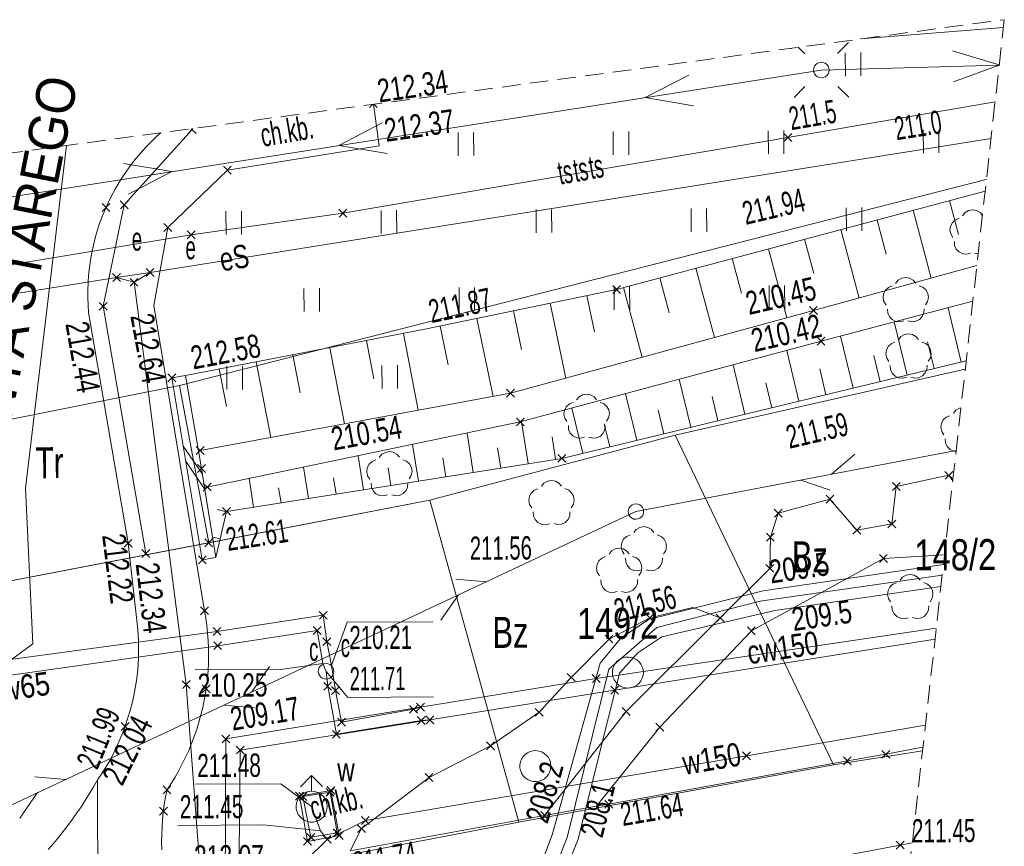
# Model space of a CAD drawing. Header units: millimetres. Extents: x 1477672 to 1731286, y -587673 to -401480.
# Tile 32 of 33: x 1648479 to 1680226, y -428150 to -401480. Entities that reach past the tile are written whole.
import ezdxf
from ezdxf.xclip import XClip

# ---------------------------------------------------------------- set-up
doc = ezdxf.new("R2010")
doc.units = ezdxf.units.MM
doc.header["$MEASUREMENT"] = 0
doc.header["$XCLIPFRAME"] = 0
doc.linetypes.add('2', pattern=[900, 600, -300])
doc.layers.add('820-G Rysunki Obrazki', color=7, linetype='Continuous')
for name, color, linetype, lineweight in [('mapa_robocza (1)_31_000 Inne (niezydentyfikowane)_Nr_pióra__1', 1, 'Continuous', 18), ('mapa_robocza (1)_31_000 Inne (niezydentyfikowane)_Nr_pióra__141', 141, 'Continuous', 18), ('mapa_robocza (1)_31_000 Inne (niezydentyfikowane)_Nr_pióra__212', 212, 'Continuous', 18), ('mapa_robocza (1)_31_000 Inne (niezydentyfikowane)_Nr_pióra__30', 30, 'Continuous', 18), ('mapa_robocza (1)_31_000 Inne (niezydentyfikowane)_Nr_pióra__5', 5, 'Continuous', 18), ('mapa_robocza (1)_31_000 Inne (niezydentyfikowane)_Nr_pióra__7', 7, 'Continuous', 18), ('mapa_robocza (1)_31_000 Inne (niezydentyfikowane)_Nr_pióra__92', 92, 'Continuous', 18), ('mapa_robocza (1)_31_000 Inne (niezydentyfikowane)_Nr_pióra__96', 96, 'Continuous', 18), ('mapa_robocza (1)_31_Zakres_Nr_pióra__5', 5, 'Continuous', 18)]:
    doc.layers.add(name, color=color, linetype=linetype, lineweight=lineweight)
doc.styles.add('GENERATED_STYLE_3', font='arial.ttf')

# ---------------------------------------------------------------- blocks, each defined once
blk = doc.blocks.new('Rysunek_1_31', base_point=(1578976, -495102))
at = {"layer": 'mapa_robocza (1)_31_000 Inne (niezydentyfikowane)_Nr_pióra__1', "linetype": 'Continuous', "lineweight": 18, "flags": 128}
for points in [[(1680063, -402941), (1678560, -402486)], [(1680063, -402944), (1674326, -403104), (1637828, -408815), (1610003, -413266), (1576062, -420093), (1541092, -426995), (1510945, -432940)], [(1678588, -403485), (1680062, -402948)], [(1670049, -403267), (1668645, -403993), (1670204, -404255)], [(1660169, -404813), (1658765, -405539), (1660324, -405801)], [(1652683, -409639), (1679798, -405310)], [(1651984, -407106), (1653388, -406380), (1651830, -406118)], [(1560548, -424513), (1576531, -421690), (1619751, -414620), (1640094, -411632), (1651604, -409796)], [(1651604, -409796), (1652683, -409639)], [(1651604, -409796), (1652165, -409952)], [(1652165, -409952), (1652683, -409639)], [(1652165, -409952), (1653850, -422933), (1654557, -432403), (1650542, -469167), (1649518, -477744), (1648755, -485062), (1648497, -488410), (1651219, -489220), (1652653, -489534), (1652721, -490945), (1651693, -501175), (1650588, -515883), (1650380, -517974), (1653194, -518678), (1653167, -519228)], [(1643764, -496282), (1641807, -494994), (1641417, -493306), (1641642, -487354), (1642073, -483942), (1643489, -469404), (1645409, -453822), (1646387, -443106), (1646807, -441384), (1647770, -440208), (1656485, -435868), (1661185, -434141), (1663168, -432949), (1664663, -430400), (1665648, -427775), (1667196, -422236), (1667852, -421442), (1668758, -420837), (1672453, -419905), (1678262, -419059)], [(1644150, -495640), (1642524, -494620), (1642187, -493271), (1642422, -487230), (1642773, -483928), (1644141, -469820), (1646069, -453868), (1646987, -443233), (1647349, -441811), (1648124, -440906), (1656699, -436577), (1661421, -435109), (1663651, -433486), (1665227, -431077), (1666489, -427920), (1667818, -422562), (1668414, -421909), (1669181, -421394), (1672826, -420543), (1678183, -419764)]]:
    blk.add_lwpolyline(points, dxfattribs=at)
at = {"layer": 'mapa_robocza (1)_31_000 Inne (niezydentyfikowane)_Nr_pióra__141', "linetype": 'Continuous', "lineweight": 18, "flags": 128}
for points in [[(1673355, -402403), (1673369, -402417)], [(1659755, -404315), (1659856, -404214)], [(1659902, -404207), (1660009, -404314)], [(1653910, -405149), (1654066, -404991)], [(1654013, -404999), (1654164, -405148)], [(1673120, -405154), (1673376, -405407)], [(1673122, -405408), (1673374, -405153)], [(1655046, -406209), (1655302, -406461)], [(1655048, -406463), (1655300, -406207)], [(1651133, -407411), (1651389, -407664)], [(1651135, -407665), (1651387, -407410)], [(1651723, -407328), (1651978, -407580)], [(1651724, -407582), (1651977, -407326)], [(1658774, -407597), (1659030, -407850)], [(1658776, -407851), (1659028, -407596)], [(1653127, -408060), (1653382, -408312)], [(1653128, -408314), (1653381, -408058)], [(1653878, -408295), (1654134, -408548)], [(1653880, -408549), (1654132, -408294)], [(1652555, -409513), (1652811, -409766)], [(1652557, -409767), (1652809, -409512)], [(1651476, -409669), (1651732, -409922)], [(1651478, -409923), (1651730, -409668)], [(1652037, -409826), (1652293, -410079)], [(1652039, -410080), (1652291, -409825)], [(1667599, -410056), (1667854, -410309)], [(1667600, -410310), (1667853, -410055)], [(1651042, -410602), (1651297, -410854)], [(1651043, -410856), (1651296, -410600)], [(1673943, -410739), (1674198, -410992)], [(1673944, -410993), (1674197, -410738)], [(1674189, -411728), (1674444, -411980)], [(1674190, -411982), (1674443, -411726)], [(1653255, -412909), (1653510, -413162)], [(1653256, -413163), (1653509, -412908)], [(1664178, -413406), (1664434, -413658)], [(1664180, -413660), (1664432, -413404)], [(1664493, -414334), (1664749, -414587)], [(1664495, -414588), (1664747, -414333)], [(1654169, -415254), (1654424, -415506)], [(1654170, -415508), (1654423, -415252)], [(1665830, -415506), (1666086, -415759)], [(1665832, -415760), (1666084, -415505)], [(1654212, -415834), (1654467, -416086)], [(1654213, -416088), (1654466, -415832)], [(1678314, -416054), (1678569, -416307)], [(1678315, -416308), (1678568, -416053)], [(1654395, -416433), (1654651, -416685)], [(1654397, -416687), (1654649, -416431)], [(1676616, -416414), (1676871, -416667)], [(1676617, -416668), (1676870, -416413)], [(1674478, -416826), (1674733, -417079)], [(1674479, -417080), (1674732, -416825)], [(1655020, -417219), (1655275, -417471)], [(1655021, -417473), (1655274, -417217)], [(1672811, -417276), (1673066, -417529)], [(1672812, -417530), (1673065, -417275)], [(1676473, -417625), (1676728, -417877)], [(1676474, -417879), (1676727, -417623)], [(1672555, -418048), (1672810, -418300)], [(1672557, -418302), (1672809, -418046)], [(1675344, -417821), (1675599, -418074)], [(1675345, -418075), (1675598, -417820)], [(1651846, -418247), (1652101, -418500)], [(1651847, -418501), (1652100, -418246)], [(1654446, -418232), (1654701, -418485)], [(1654447, -418486), (1654700, -418231)], [(1652418, -418574), (1652673, -418827)], [(1652419, -418828), (1652672, -418573)], [(1676199, -418736), (1676455, -418989)], [(1676201, -418990), (1676453, -418735)], [(1654239, -418783), (1654494, -419036)], [(1654240, -419037), (1654493, -418782)], [(1672541, -419058), (1672796, -419310)], [(1672542, -419312), (1672795, -419056)], [(1654308, -420423), (1654564, -420676)], [(1654310, -420677), (1654562, -420422)], [(1658139, -420571), (1658395, -420823)], [(1658141, -420825), (1658393, -420569)], [(1668670, -420650), (1668925, -420903)], [(1668671, -420904), (1668924, -420649)], [(1670940, -420657), (1671196, -420909)], [(1670942, -420911), (1671194, -420655)], [(1654712, -421091), (1654968, -421343)], [(1654714, -421345), (1654966, -421089)], [(1657942, -421062), (1658198, -421315)], [(1657944, -421316), (1658196, -421061)], [(1671943, -421071), (1672198, -421324)], [(1671944, -421325), (1672197, -421070)], [(1654735, -421551), (1654990, -421803)], [(1654736, -421805), (1654989, -421549)], [(1658254, -421420), (1658510, -421673)], [(1658256, -421674), (1658508, -421419)], [(1667354, -421338), (1667609, -421590)], [(1667355, -421592), (1667608, -421336)], [(1653722, -422807), (1653978, -423059)], [(1653724, -423061), (1653976, -422805)], [(1658283, -422860), (1658538, -423113)], [(1658284, -423114), (1658537, -422859)], [(1666131, -422575), (1666387, -422827)], [(1666133, -422829), (1666385, -422573)], [(1666941, -422610), (1667197, -422863)], [(1666943, -422864), (1667195, -422609)], [(1654363, -422943), (1654619, -423195)], [(1654365, -423197), (1654617, -422941)], [(1658533, -422999), (1658789, -423251)], [(1658535, -423253), (1658787, -422997)], [(1667534, -422987), (1667789, -423239)], [(1667535, -423241), (1667788, -422985)], [(1661047, -423604), (1661302, -423857)], [(1661048, -423858), (1661301, -423603)], [(1661277, -423533), (1661532, -423785)], [(1661278, -423787), (1661531, -423531)], [(1665098, -423701), (1665353, -423953)], [(1665099, -423955), (1665352, -423699)], [(1667908, -423674), (1668163, -423927)], [(1667909, -423928), (1668162, -423673)], [(1658729, -424018), (1658985, -424270)], [(1658731, -424272), (1658983, -424016)], [(1661299, -423963), (1661555, -424215)], [(1661301, -424217), (1661553, -423961)], [(1661579, -423941), (1661834, -424194)], [(1661580, -424195), (1661833, -423940)], [(1651750, -424158), (1652005, -424410)], [(1651752, -424412), (1652004, -424156)], [(1658562, -424409), (1658817, -424661)], [(1658563, -424663), (1658816, -424407)], [(1668990, -424178), (1669246, -424431)], [(1668992, -424432), (1669244, -424177)], [(1655002, -424559), (1655258, -424812)], [(1655004, -424813), (1655256, -424558)], [(1663534, -424780), (1663789, -425032)], [(1663535, -425034), (1663788, -424778)], [(1655464, -424916), (1655720, -425169)], [(1655466, -425170), (1655718, -424915)], [(1676276, -425056), (1676531, -425309)], [(1676277, -425310), (1676530, -425055)], [(1671786, -425102), (1672041, -425355)], [(1671787, -425356), (1672040, -425101)], [(1675037, -425263), (1675292, -425516)], [(1675038, -425517), (1675291, -425262)], [(1661550, -425801), (1661805, -426054)], [(1661551, -426055), (1661804, -425800)], [(1653102, -426200), (1653357, -426453)], [(1653103, -426454), (1653356, -426199)], [(1658362, -426280), (1658618, -426532)], [(1658364, -426534), (1658616, -426278)], [(1658382, -426220), (1658638, -426472)], [(1658384, -426474), (1658636, -426218)], [(1657373, -426405), (1657629, -426658)], [(1657375, -426659), (1657627, -426404)], [(1657483, -426415), (1657739, -426667)], [(1657485, -426669), (1657737, -426413)], [(1667345, -426668), (1667600, -426920)], [(1667346, -426922), (1667599, -426666)], [(1652986, -426891), (1653241, -427143)], [(1652987, -427145), (1653240, -426889)], [(1659498, -427193), (1659753, -427446)], [(1659499, -427447), (1659752, -427192)], [(1665277, -427030), (1665532, -427282)], [(1665278, -427284), (1665531, -427028)], [(1658590, -427588), (1658845, -427841)], [(1658591, -427842), (1658844, -427587)], [(1659369, -427454), (1659625, -427706)], [(1659371, -427708), (1659623, -427452)], [(1657632, -427864), (1657887, -428117)], [(1657633, -428118), (1657886, -427863)], [(1657741, -427733), (1657996, -427986)], [(1657742, -427987), (1657995, -427732)], [(1658261, -427800), (1658517, -428053)], [(1658263, -428054), (1658515, -427799)], [(1658651, -427678), (1658906, -427931)], [(1658652, -427932), (1658905, -427677)], [(1676743, -427983), (1676998, -428236)], [(1676744, -428237), (1676997, -427982)]]:
    blk.add_lwpolyline(points, dxfattribs=at)
at = {"layer": 'mapa_robocza (1)_31_000 Inne (niezydentyfikowane)_Nr_pióra__212', "linetype": 'Continuous', "lineweight": 18, "flags": 128}
for points in [[(1661707, -424067), (1661427, -424089), (1658689, -424535), (1658410, -422986), (1658358, -422507), (1658256, -422257), (1658070, -421188), (1654863, -421677), (1640225, -423762), (1634191, -424917), (1632743, -425205), (1621748, -427839), (1609933, -430427), (1609635, -429199), (1609492, -428589), (1607408, -417611), (1607326, -417162), (1606205, -411415)], [(1606805, -411335), (1608075, -417097), (1608158, -417577), (1608386, -418986), (1609992, -428527), (1610115, -429126), (1610330, -429975), (1622205, -427266), (1632910, -424714), (1634428, -424395), (1640161, -423212), (1654840, -421217), (1658267, -420697), (1658382, -421547), (1658536, -422316), (1658661, -423125), (1658857, -424144), (1661175, -423730), (1661404, -423659)], [(1658536, -422316), (1659038, -420920), (1661798, -420904)], [(1661404, -423659), (1667069, -422736), (1678033, -421109)], [(1661707, -424067), (1667661, -423113), (1677993, -421467)], [(1658256, -422257), (1656897, -422443), (1654137, -422458)], [(1658358, -422507), (1659062, -423345), (1661822, -423329)], [(1655005, -439376), (1655081, -438746), (1655070, -436816), (1655130, -424685), (1661404, -423659)], [(1655356, -439474), (1655381, -438644), (1655472, -437184), (1655592, -425043), (1661707, -424067)]]:
    blk.add_lwpolyline(points, dxfattribs=at)
blk.add_lwpolyline([(1658356, -422257), (1658421, -422265), (1658481, -422289), (1658534, -422329), (1658574, -422380), (1658598, -422440), (1658608, -422505), (1658599, -422570), (1658575, -422630), (1658536, -422683), (1658484, -422723), (1658424, -422747), (1658359, -422757), (1658294, -422748), (1658234, -422724), (1658182, -422685), (1658141, -422633), (1658117, -422573), (1658108, -422508), (1658116, -422443), (1658140, -422383), (1658180, -422331), (1658231, -422290), (1658291, -422266)], close=True, dxfattribs=at)
at = {"layer": 'mapa_robocza (1)_31_000 Inne (niezydentyfikowane)_Nr_pióra__30', "linetype": 'Continuous', "lineweight": 18, "flags": 128}
for points in [[(1679930, -404135), (1673248, -405280), (1658902, -407723), (1654006, -408422), (1642027, -410411), (1640059, -410662), (1639190, -410897), (1638910, -410959), (1638641, -411011), (1638432, -411212), (1637812, -411225), (1637140, -410939), (1636319, -410684), (1630893, -411405), (1620253, -413237), (1616748, -414007), (1612223, -414923)], [(1679930, -404135), (1673248, -405280), (1658902, -407723), (1654006, -408422), (1642027, -410411), (1640059, -410662), (1638898, -410489), (1637638, -410476), (1637398, -410528), (1637079, -410650), (1636319, -410684), (1630893, -411405), (1620253, -413237), (1616748, -414007), (1612223, -414923)], [(1679930, -404135), (1673248, -405280), (1658902, -407723), (1654006, -408422), (1642027, -410411), (1640059, -410662), (1638898, -410489), (1638429, -410782), (1638150, -410863), (1637830, -410895), (1637140, -410939), (1636319, -410684), (1630893, -411405), (1620253, -413237), (1616748, -414007), (1612223, -414923)], [(1678674, -415379), (1668348, -417349), (1629882, -435432), (1583026, -441493), (1542636, -450157)], [(1674652, -416146), (1675408, -415493)], [(1673670, -416333), (1674613, -416663)], [(1678224, -419399), (1672355, -420236), (1669020, -421085), (1667477, -422434), (1666129, -427862), (1664946, -430849), (1663469, -433187), (1661437, -434569), (1656508, -436348), (1648011, -440477), (1647049, -441762), (1645769, -453860), (1643927, -469041), (1642471, -483610), (1641965, -487783), (1641665, -492914), (1642235, -494751), (1644404, -496219), (1650855, -499961), (1654511, -502580), (1655878, -505522), (1655226, -508656), (1648401, -514796), (1647196, -515693)], [(1663534, -419612), (1662538, -419527)], [(1662628, -420037), (1662058, -420858)], [(1655963, -423171), (1656534, -422350)], [(1655059, -423596), (1656054, -423681)], [(1649959, -425993), (1648963, -425909)], [(1649054, -426419), (1648484, -427240)]]:
    blk.add_lwpolyline(points, dxfattribs=at)
at = {"layer": 'mapa_robocza (1)_31_000 Inne (niezydentyfikowane)_Nr_pióra__5', "linetype": 'Continuous', "lineweight": 18, "flags": 128}
for points in [[(1677684, -424237), (1671914, -425228), (1659625, -427319), (1658389, -427927)], [(1657535, -426226), (1657887, -425869), (1658243, -426221)], [(1657890, -426369), (1657887, -425869)], [(1657893, -426869), (1656903, -426132), (1654143, -426148)], [(1658177, -427648), (1657893, -426869)], [(1658177, -427648), (1656339, -427460), (1653579, -427476)], [(1658389, -427927), (1654252, -432011), (1653943, -432072), (1653874, -432303)], [(1658389, -427927), (1658177, -427648)]]:
    blk.add_lwpolyline(points, dxfattribs=at)
for points in [[(1657501, -426532), (1658510, -426346), (1658778, -427804), (1657759, -427990)], [(1657890, -426369), (1657977, -426377), (1658061, -426398), (1658140, -426435), (1658212, -426485), (1658274, -426546), (1658324, -426617), (1658362, -426696), (1658384, -426780), (1658393, -426867), (1658385, -426954), (1658364, -427038), (1658327, -427117), (1658273, -427194), (1658204, -427261), (1658124, -427312), (1658037, -427349), (1657944, -427367), (1657848, -427368), (1657755, -427350), (1657666, -427315), (1657586, -427264), (1657517, -427199), (1657461, -427122), (1657422, -427036), (1657398, -426943), (1657394, -426848), (1657406, -426754), (1657437, -426664), (1657484, -426582), (1657546, -426509), (1657620, -426450), (1657704, -426407), (1657795, -426379)]]:
    blk.add_lwpolyline(points, close=True, dxfattribs=at)
at = {"layer": 'mapa_robocza (1)_31_000 Inne (niezydentyfikowane)_Nr_pióra__7', "linetype": 'Continuous', "lineweight": 18, "flags": 128}
for points in [[(1680198, -401734), (1675585, -402103)], [(1675585, -402103), (1680198, -401734)], [(1675204, -402215), (1674853, -402571)], [(1673584, -402371), (1673793, -402577)], [(1675100, -402547), (1675105, -403297)], [(1675605, -403294), (1675600, -402544)], [(1680100, -402518), (1680101, -402604)], [(1673447, -403993), (1673799, -403637)], [(1675215, -403983), (1674859, -403631)], [(1652809, -410699), (1653255, -408186), (1655174, -406335), (1660070, -405547), (1659885, -404211)], [(1677604, -424953), (1676403, -425182), (1675165, -425390), (1667473, -426794), (1667073, -426856), (1665405, -427156), (1659131, -428292)], [(1653061, -428261), (1653055, -428018), (1653058, -427774), (1653068, -427531), (1653085, -427288), (1653110, -427046), (1653142, -426805), (1653182, -426566), (1653230, -426326), (1653362, -426124), (1653489, -425918), (1653609, -425707), (1653723, -425494), (1653830, -425276), (1653929, -425055), (1654022, -424832), (1654108, -424605), (1654186, -424376), (1654258, -424144), (1654323, -423911), (1654379, -423676), (1654429, -423438), (1654471, -423200), (1654505, -422960), (1654533, -422720), (1654552, -422479), (1654564, -422237), (1654569, -421995), (1654565, -421753), (1654555, -421511), (1654536, -421269), (1654510, -421028), (1654477, -420788), (1654436, -420549), (1652809, -410699), (1653255, -408186), (1655174, -406335), (1660070, -405547), (1659885, -404211)], [(1652545, -418700), (1651169, -410728), (1651850, -407454), (1654036, -405021)], [(1667615, -405090), (1667619, -405840)], [(1668119, -405837), (1668115, -405087)], [(1672615, -405061), (1672619, -405811)], [(1673119, -405808), (1673115, -405058)], [(1677615, -405032), (1677619, -405782)], [(1678119, -405779), (1678115, -405029)], [(1653029, -405130), (1652903, -405243), (1652727, -405410), (1652557, -405584), (1652393, -405764), (1652236, -405949), (1652086, -406140), (1651942, -406336), (1651805, -406536), (1651675, -406742), (1651553, -406952), (1651438, -407166), (1651331, -407384), (1651231, -407606), (1651140, -407830), (1651056, -408059), (1650980, -408289), (1650913, -408523), (1650854, -408759), (1650802, -408996), (1650760, -409235), (1650726, -409476), (1650700, -409718), (1650684, -409960), (1650675, -410203), (1650675, -410446), (1650683, -410689), (1650701, -410931), (1651974, -418374), (1652279, -421062), (1652300, -421310), (1652311, -421558), (1652314, -421807), (1652309, -422055), (1652295, -422304), (1652274, -422551), (1652244, -422798), (1652206, -423043), (1652159, -423288), (1652104, -423530), (1652042, -423770), (1651970, -424009), (1651892, -424245), (1651805, -424478), (1651711, -424707), (1651609, -424935), (1651499, -425157), (1651382, -425377), (1651257, -425592), (1651127, -425803), (1650988, -426009), (1650864, -426226), (1650735, -426441), (1650603, -426653), (1650467, -426862), (1650326, -427069), (1650182, -427273), (1650033, -427475), (1649881, -427673), (1649725, -427869), (1649566, -428061), (1649402, -428250)], [(1653029, -405130), (1652903, -405243), (1652727, -405410), (1652557, -405584), (1652393, -405764), (1652236, -405949), (1652086, -406140), (1651942, -406336), (1651805, -406536), (1651675, -406742), (1651553, -406952), (1651438, -407166), (1651331, -407384), (1651231, -407606), (1651140, -407830), (1651056, -408059), (1650980, -408289), (1650913, -408523), (1650854, -408759), (1650802, -408996), (1650760, -409235), (1650726, -409476), (1650700, -409718), (1650684, -409960), (1650675, -410203), (1650675, -410446), (1650683, -410689), (1650701, -410931), (1651974, -418374), (1652279, -421062), (1652300, -421310), (1652311, -421558), (1652314, -421807), (1652309, -422055), (1652295, -422304), (1652274, -422551), (1652244, -422798), (1652206, -423043), (1652159, -423288), (1652104, -423530), (1652042, -423770), (1651970, -424009), (1651892, -424245), (1651805, -424478), (1651711, -424707), (1651609, -424935), (1651499, -425157), (1651382, -425377), (1651257, -425592), (1651127, -425803), (1650988, -426009), (1650864, -426226), (1650735, -426441), (1650603, -426653), (1650467, -426862), (1650326, -427069), (1650182, -427273), (1650033, -427475), (1649881, -427673), (1649725, -427869), (1649566, -428061), (1649402, -428250)], [(1653029, -405130), (1652903, -405243), (1652727, -405410), (1652557, -405584), (1652393, -405764), (1652236, -405949), (1652086, -406140), (1651942, -406336), (1651805, -406536), (1651675, -406742), (1651553, -406952), (1651438, -407166), (1651331, -407384), (1651231, -407606), (1651140, -407830), (1651056, -408059), (1650980, -408289), (1650913, -408523), (1650854, -408759), (1650802, -408996), (1650760, -409235), (1650726, -409476), (1650700, -409718), (1650684, -409960), (1650675, -410203), (1650675, -410446), (1650683, -410689), (1650701, -410931), (1651974, -418374), (1652279, -421062), (1652300, -421310), (1652311, -421558), (1652314, -421807), (1652309, -422055), (1652295, -422304), (1652274, -422551), (1652244, -422798), (1652206, -423043), (1652159, -423288), (1652104, -423530), (1652042, -423770), (1651970, -424009), (1651892, -424245), (1651805, -424478), (1651711, -424707), (1651609, -424935), (1651499, -425157), (1651382, -425377), (1651257, -425592), (1651127, -425803), (1650988, -426009), (1651000, -429839)], [(1662615, -405119), (1662619, -405869)], [(1663119, -405866), (1663115, -405116)], [(1493880, -580078), (1494352, -568998), (1498725, -517682), (1500988, -495618), (1502718, -480158), (1505931, -471959), (1507265, -469241), (1508524, -467204), (1510520, -464873), (1513296, -462476), (1516610, -459667), (1526665, -453599), (1537619, -448996), (1552886, -445017), (1565043, -442757), (1614239, -434972), (1634431, -430135), (1641414, -427125), (1648902, -421621), (1648663, -416593), (1649986, -405539)], [(1563828, -417102), (1586809, -419561), (1608310, -419686), (1618056, -418920), (1619255, -418683), (1630333, -416619), (1642407, -415529), (1653634, -413284), (1679596, -406644), (1679650, -406633)], [(1679650, -406633), (1679596, -406644), (1653634, -413284), (1642407, -415529), (1630333, -416619), (1619255, -418683), (1618056, -418920), (1608310, -419686), (1580226, -424129), (1573438, -426288)], [(1679608, -407013), (1667726, -410182), (1661594, -411458), (1653822, -412963), (1654241, -415389), (1654296, -415380), (1664306, -413532), (1674071, -410866), (1679340, -409412)], [(1678457, -407319), (1678747, -408408)], [(1660130, -407633), (1660134, -408383)], [(1660634, -408380), (1660630, -407630)], [(1665130, -407604), (1665134, -408354)], [(1665634, -408351), (1665629, -407601)], [(1670129, -407575), (1670134, -408325)], [(1670634, -408322), (1670629, -407572)], [(1675129, -407546), (1675134, -408296)], [(1675634, -408294), (1675629, -407544)], [(1677289, -407631), (1677873, -409818)], [(1655130, -407662), (1655134, -408412)], [(1655634, -408409), (1655630, -407659)], [(1676122, -407943), (1676415, -409040)], [(1674953, -408253), (1675542, -410460)], [(1673786, -408565), (1674082, -409674)], [(1672618, -408877), (1673212, -411101)], [(1671451, -409189), (1671748, -410304)], [(1679340, -409412), (1674071, -410866), (1664306, -413532), (1654296, -415380), (1654241, -415389), (1653822, -412963), (1653383, -413035)], [(1670283, -409501), (1670880, -411737)], [(1669115, -409811), (1669415, -410934)], [(1653850, -422933), (1652165, -409952)], [(1657644, -410148), (1657648, -410898)], [(1658148, -410895), (1658144, -410145)], [(1662644, -410119), (1662648, -410869)], [(1663148, -410866), (1663144, -410116)], [(1667644, -410090), (1667648, -410840)], [(1667947, -410123), (1668548, -412374)], [(1668148, -410837), (1668144, -410087)], [(1672644, -410061), (1672648, -410811)], [(1673148, -410808), (1673144, -410058)], [(1666768, -410382), (1667011, -411554)], [(1679211, -410566), (1674316, -411854), (1664621, -414460), (1654523, -416559), (1654439, -416576), (1654806, -418837)], [(1665584, -410628), (1666087, -413046)], [(1678834, -412529), (1678412, -410777)], [(1663218, -411120), (1663741, -413636)], [(1664400, -410874), (1664660, -412119)], [(1662034, -411366), (1662293, -412611)], [(1677092, -412949), (1676678, -411233)], [(1660849, -411602), (1661329, -414081)], [(1675349, -413369), (1674943, -411690)], [(1658476, -412062), (1658952, -414520)], [(1659663, -411832), (1659902, -413067)], [(1677962, -412739), (1677753, -411872)], [(1657289, -412292), (1657527, -413515)], [(1673605, -413789), (1673211, -412152)], [(1676220, -413159), (1676015, -412310)], [(1654806, -418837), (1655148, -417345), (1665958, -415633), (1678996, -412490)], [(1655159, -412662), (1655163, -413412)], [(1655663, -413409), (1655659, -412659)], [(1656103, -412522), (1656575, -414959)], [(1660159, -412633), (1660163, -413383)], [(1660663, -413380), (1660658, -412630)], [(1671863, -414209), (1671479, -412617)], [(1573438, -426288), (1557337, -431421), (1527259, -440485), (1499769, -445654), (1501077, -450567), (1517510, -452692), (1517352, -453033), (1564366, -439801), (1583705, -432569), (1593451, -428542), (1611031, -424991), (1643256, -420534), (1661706, -416987), (1669614, -414881), (1678966, -412760)], [(1654916, -412750), (1655151, -413965)], [(1678966, -412760), (1669614, -414881), (1674715, -425522), (1677590, -425074)], [(1674477, -413579), (1674277, -412749)], [(1670120, -414630), (1669747, -413083)], [(1672735, -413999), (1672540, -413192)], [(1668378, -415050), (1668015, -413548)], [(1670991, -414420), (1670802, -413635)], [(1666634, -415470), (1666284, -414014)], [(1669248, -414840), (1669065, -414078)], [(1664874, -415804), (1664660, -414450)], [(1667506, -415260), (1667328, -414520)], [(1663104, -416085), (1662903, -414817)], [(1654370, -416147), (1653752, -415235)], [(1661333, -416365), (1661145, -415182)], [(1665760, -415664), (1665645, -414940)], [(1659563, -416646), (1659388, -415548)], [(1663989, -415945), (1663885, -415290)], [(1654452, -416640), (1653834, -415729)], [(1662218, -416225), (1662122, -415613)], [(1657791, -416926), (1657631, -415913)], [(1660448, -416506), (1660358, -415935)], [(1665405, -427156), (1668035, -423801), (1671068, -420783), (1672669, -419184), (1672683, -418174), (1672938, -417402), (1674606, -416953), (1675472, -417948), (1676600, -417751), (1676743, -416540), (1678441, -416180), (1678564, -416356)], [(1656021, -417207), (1655874, -416278)], [(1658678, -416786), (1658593, -416258)], [(1656906, -417067), (1656829, -416581)], [(1655145, -417357), (1654844, -417288)], [(1654945, -418230), (1654698, -418175)], [(1678297, -418747), (1676327, -418863), (1672070, -421197), (1669118, -424305), (1667073, -426856), (1665405, -427156)], [(1654840, -421217), (1640161, -423212)], [(1640225, -423762), (1654863, -421677)], [(1640225, -423762), (1654863, -421677)], [(1665648, -427775), (1667196, -422236)], [(1667818, -422562), (1666489, -427920)], [(1677590, -425074), (1674715, -425522), (1664576, -427371), (1644008, -431310), (1612670, -436951), (1595106, -437953), (1578245, -437820), (1564366, -439801), (1517352, -453033), (1517510, -452692), (1501077, -450567), (1501758, -459403), (1491526, -579970)], [(1649402, -428250), (1649566, -428061), (1649725, -427869), (1649881, -427673), (1650033, -427475), (1650182, -427273), (1650326, -427069), (1650467, -426862), (1650603, -426653), (1650735, -426441), (1650864, -426226), (1650988, -426009), (1651000, -429839)], [(1650461, -462933), (1653261, -438736), (1653193, -435587), (1652771, -433419), (1652517, -432811), (1651878, -431224), (1651655, -430786), (1651000, -429839), (1650988, -426009)], [(1673744, -459503), (1666737, -458769), (1666765, -458319), (1666821, -457698), (1664100, -457404), (1664033, -458024), (1663996, -458465), (1653249, -457327), (1655236, -439535), (1656664, -439257), (1657122, -435314), (1666623, -433719), (1666760, -436668), (1667709, -436493), (1668339, -431349), (1657339, -433193), (1657317, -432783), (1657331, -431793), (1676870, -428110), (1677259, -428039)]]:
    blk.add_lwpolyline(points, dxfattribs=at)
for points in [[(1674324, -402854), (1674389, -402863), (1674449, -402886), (1674502, -402926), (1674542, -402978), (1674566, -403038), (1674576, -403103), (1674567, -403168), (1674543, -403228), (1674504, -403280), (1674452, -403320), (1674392, -403345), (1674327, -403354), (1674262, -403345), (1674202, -403322), (1674150, -403282), (1674109, -403230), (1674085, -403170), (1674076, -403105), (1674084, -403040), (1674108, -402980), (1674148, -402928), (1674199, -402888), (1674259, -402863)], [(1653383, -413035), (1654367, -418910), (1654806, -418837), (1654439, -416576), (1654340, -415960), (1654241, -415389), (1653822, -412963)], [(1664576, -427371), (1674715, -425522), (1669614, -414881), (1661706, -416987)], [(1661706, -416987), (1643256, -420534), (1611031, -424991), (1593451, -428542), (1583705, -432569), (1564366, -439801), (1578245, -437820), (1595106, -437953), (1612670, -436951), (1644008, -431310), (1664576, -427371)], [(1668346, -417099), (1668412, -417107), (1668472, -417131), (1668524, -417171), (1668564, -417223), (1668589, -417282), (1668598, -417347), (1668589, -417412), (1668566, -417473), (1668526, -417525), (1668474, -417565), (1668414, -417589), (1668349, -417599), (1668284, -417590), (1668224, -417567), (1668172, -417527), (1668132, -417475), (1668107, -417415), (1668098, -417350), (1668107, -417285), (1668130, -417225), (1668170, -417173), (1668222, -417133), (1668282, -417108)], [(1665405, -427156), (1668035, -423801), (1671068, -420783), (1670186, -420448), (1668798, -420776), (1667482, -421464), (1666259, -422701), (1665225, -423827), (1663662, -424906), (1661677, -425928), (1659497, -427580), (1659131, -428292)], [(1668588, -422543), (1668578, -422448), (1668551, -422357), (1668507, -422272), (1668448, -422198), (1668376, -422136), (1668293, -422089), (1668203, -422059), (1668109, -422045), (1668014, -422051), (1667921, -422073), (1667835, -422114), (1667759, -422169), (1667693, -422239), (1667643, -422319), (1667607, -422407), (1667590, -422500), (1667590, -422595), (1667609, -422689), (1667645, -422777), (1667697, -422857), (1667763, -422925), (1667840, -422980), (1667927, -423018), (1668020, -423041), (1668115, -423044), (1668209, -423031), (1668299, -422999), (1668380, -422951), (1668452, -422888), (1668511, -422813), (1668553, -422729), (1668580, -422637)], [(1665605, -425560), (1665596, -425465), (1665568, -425374), (1665525, -425289), (1665465, -425216), (1665393, -425153), (1665311, -425107), (1665221, -425076), (1665126, -425063), (1665032, -425068), (1664939, -425091), (1664853, -425131), (1664776, -425187), (1664711, -425256), (1664660, -425336), (1664625, -425425), (1664607, -425518), (1664608, -425613), (1664626, -425707), (1664663, -425794), (1664714, -425874), (1664781, -425943), (1664858, -425997), (1664944, -426036), (1665037, -426058), (1665132, -426062), (1665226, -426048), (1665316, -426017), (1665398, -425968), (1665469, -425906), (1665528, -425830), (1665570, -425746), (1665597, -425654)], [(1658490, -426406), (1658718, -427715), (1657869, -427860), (1657611, -426541)]]:
    blk.add_lwpolyline(points, close=True, dxfattribs=at)
at = {"layer": 'mapa_robocza (1)_31_000 Inne (niezydentyfikowane)_Nr_pióra__92', "linetype": 'Continuous', "lineweight": 18, "flags": 128}
blk.add_lwpolyline([(1679650, -406633), (1679596, -406644), (1653634, -413284), (1654574, -418359), (1661706, -416987), (1669614, -414881), (1678966, -412760)], dxfattribs=at)
at = {"layer": 'mapa_robocza (1)_31_000 Inne (niezydentyfikowane)_Nr_pióra__96', "linetype": 'Continuous', "lineweight": 18, "flags": 128}
for points in [[(1563828, -417102), (1586809, -419561), (1608310, -419686), (1618056, -418920), (1619255, -418683), (1630333, -416619), (1642407, -415529), (1653634, -413284), (1679596, -406644), (1679650, -406633)], [(1679650, -406633), (1679596, -406644), (1653634, -413284), (1654574, -418359), (1661706, -416987), (1669614, -414881), (1678966, -412760)], [(1678879, -407805), (1678961, -407704), (1679074, -407640), (1679202, -407616), (1679330, -407638), (1679443, -407701), (1679521, -407794)], [(1678571, -408504), (1678501, -408394), (1678475, -408267), (1678492, -408138), (1678552, -408023), (1678648, -407935), (1678767, -407886)], [(1679141, -409012), (1679015, -409045), (1678886, -409032), (1678769, -408975), (1678678, -408882), (1678624, -408764), (1678615, -408634)], [(1679382, -409037), (1679279, -409011)], [(1676721, -409987), (1676804, -409887), (1676917, -409822), (1677044, -409798), (1677173, -409821), (1677286, -409884), (1677369, -409984)], [(1676414, -410686), (1676344, -410576), (1676317, -410450), (1676334, -410321), (1676395, -410205), (1676490, -410118), (1676610, -410069)], [(1677482, -410064), (1677602, -410111), (1677699, -410198), (1677760, -410312), (1677779, -410441), (1677754, -410568), (1677685, -410679)], [(1677643, -410810), (1677635, -410940), (1677583, -411058), (1677493, -411153), (1677377, -411211), (1677248, -411225), (1677121, -411194)], [(1676983, -411195), (1676858, -411228), (1676729, -411214), (1676611, -411158), (1676521, -411064), (1676467, -410947), (1676457, -410817)], [(1676812, -411807), (1676894, -411706), (1677007, -411642), (1677135, -411618), (1677263, -411640), (1677376, -411704), (1677460, -411803)], [(1676504, -412506), (1676434, -412396), (1676408, -412269), (1676425, -412140), (1676485, -412025), (1676581, -411937), (1676700, -411888)], [(1677572, -411883), (1677693, -411931), (1677789, -412017), (1677851, -412132), (1677870, -412261), (1677844, -412388), (1677776, -412498)], [(1677074, -413014), (1676948, -413047), (1676819, -413034), (1676702, -412977), (1676611, -412884), (1676558, -412766), (1676548, -412636)], [(1677734, -412629), (1677726, -412760), (1677673, -412878), (1677584, -412972), (1677467, -413030), (1677338, -413045), (1677212, -413013)], [(1678966, -412760), (1669614, -414881), (1674715, -425522)], [(1666433, -413747), (1666515, -413646), (1666628, -413582), (1666756, -413558), (1666884, -413580), (1666997, -413644), (1667081, -413743)], [(1666125, -414446), (1666055, -414336), (1666029, -414209), (1666046, -414080), (1666106, -413965), (1666202, -413877), (1666322, -413829)], [(1667194, -413823), (1667314, -413871), (1667410, -413957), (1667472, -414072), (1667491, -414201), (1667465, -414328), (1667397, -414438)], [(1678278, -414875), (1678208, -414766), (1678181, -414639), (1678199, -414510), (1678259, -414394), (1678354, -414307), (1678474, -414258)], [(1678586, -414177), (1678668, -414076), (1678781, -414011), (1678827, -414003)], [(1666695, -414954), (1666569, -414987), (1666440, -414974), (1666323, -414918), (1666232, -414824), (1666179, -414706), (1666169, -414576)], [(1667355, -414570), (1667347, -414700), (1667294, -414818), (1667205, -414912), (1667088, -414970), (1666959, -414985), (1666833, -414954)], [(1678670, -415411), (1678593, -415404), (1678476, -415347), (1678385, -415254), (1678331, -415136), (1678322, -415006)], [(1660074, -415604), (1660156, -415503), (1660269, -415439), (1660397, -415415), (1660525, -415437), (1660638, -415500), (1660722, -415600)], [(1659766, -416302), (1659696, -416193), (1659669, -416066), (1659687, -415937), (1659747, -415822), (1659842, -415734), (1659962, -415685)], [(1660834, -415680), (1660954, -415728), (1661051, -415814), (1661113, -415929), (1661131, -416058), (1661106, -416185), (1661038, -416295)], [(1660336, -416811), (1660210, -416844), (1660081, -416831), (1659963, -416774), (1659873, -416681), (1659819, -416563), (1659809, -416433)], [(1660995, -416426), (1660987, -416556), (1660935, -416675), (1660845, -416769), (1660729, -416827), (1660600, -416842), (1660474, -416810)], [(1665299, -416533), (1665382, -416433), (1665494, -416368), (1665622, -416345), (1665750, -416367), (1665864, -416430), (1665947, -416530)], [(1664991, -417232), (1664922, -417123), (1664895, -416996), (1664912, -416867), (1664972, -416751), (1665068, -416664), (1665188, -416615)], [(1666060, -416610), (1666180, -416657), (1666276, -416744), (1666338, -416858), (1666357, -416987), (1666332, -417115), (1666263, -417225)], [(1665561, -417741), (1665435, -417774), (1665306, -417760), (1665189, -417704), (1665098, -417611), (1665045, -417493), (1665035, -417363)], [(1666221, -417356), (1666213, -417486), (1666160, -417604), (1666071, -417699), (1665954, -417757), (1665825, -417771), (1665699, -417740)], [(1667970, -418725), (1667900, -418615), (1667874, -418489), (1667891, -418360), (1667951, -418244), (1668047, -418157), (1668166, -418108)], [(1668278, -418026), (1668360, -417926), (1668473, -417861), (1668601, -417837), (1668729, -417860), (1668842, -417923), (1668926, -418023)], [(1669038, -418103), (1669159, -418150), (1669255, -418237), (1669317, -418351), (1669335, -418480), (1669310, -418607), (1669242, -418718)], [(1667482, -418721), (1667564, -418620), (1667677, -418556), (1667805, -418532), (1667933, -418554), (1668046, -418618), (1668130, -418717)], [(1667174, -419420), (1667104, -419310), (1667078, -419183), (1667095, -419054), (1667155, -418939), (1667251, -418851), (1667370, -418803)], [(1668540, -419234), (1668414, -419266), (1668285, -419253), (1668168, -419197), (1668077, -419103), (1668023, -418986), (1668014, -418856)], [(1668242, -418797), (1668363, -418845), (1668459, -418931), (1668521, -419046), (1668539, -419175), (1668514, -419302), (1668446, -419412)], [(1669200, -418849), (1669191, -418979), (1669139, -419097), (1669050, -419192), (1668933, -419249), (1668804, -419264), (1668678, -419233)], [(1676867, -419567), (1676949, -419466), (1677062, -419401), (1677190, -419378), (1677318, -419400), (1677431, -419463), (1677515, -419563)], [(1667744, -419928), (1667618, -419961), (1667489, -419948), (1667372, -419892), (1667281, -419798), (1667227, -419680), (1667218, -419550)], [(1668404, -419544), (1668395, -419674), (1668343, -419792), (1668254, -419886), (1668137, -419944), (1668008, -419959), (1667882, -419928)], [(1676559, -420265), (1676489, -420156), (1676463, -420029), (1676480, -419900), (1676540, -419784), (1676636, -419697), (1676755, -419648)], [(1677627, -419643), (1677748, -419691), (1677844, -419777), (1677906, -419892), (1677925, -420020), (1677899, -420148), (1677831, -420258)], [(1677129, -420774), (1677003, -420807), (1676874, -420794), (1676757, -420737), (1676666, -420644), (1676612, -420526), (1676603, -420396)], [(1677789, -420389), (1677780, -420519), (1677728, -420638), (1677639, -420732), (1677522, -420790), (1677393, -420805), (1677267, -420773)], [(1677590, -425074), (1674715, -425522), (1664576, -427371), (1644008, -431310), (1612670, -436951), (1595106, -437953), (1578245, -437820), (1564366, -439801), (1517352, -453033), (1517510, -452692), (1501077, -450567), (1501758, -459403), (1491526, -579970)], [(1674715, -425522), (1677590, -425074)]]:
    blk.add_lwpolyline(points, dxfattribs=at)
for points in [[(1653634, -413284), (1642407, -415529), (1643256, -420534), (1654574, -418359)], [(1664576, -427371), (1674715, -425522), (1669614, -414881), (1661706, -416987)], [(1664576, -427371), (1661706, -416987), (1654574, -418359), (1643256, -420534), (1611031, -424991), (1593451, -428542), (1583705, -432569), (1564366, -439801), (1578245, -437820), (1595106, -437953), (1612670, -436951), (1644008, -431310)]]:
    blk.add_lwpolyline(points, close=True, dxfattribs=at)
at = {"layer": 'mapa_robocza (1)_31_Zakres_Nr_pióra__5', "linetype": '2', "lineweight": 18, "flags": 128}
for points in [[(1477672, -579334), (1488655, -446769), (1528162, -421890), (1680226, -401480)], [(1680226, -401480), (1659423, -587673)]]:
    blk.add_lwpolyline(points, dxfattribs=at)
at = {"layer": 'mapa_robocza (1)_31_000 Inne (niezydentyfikowane)_Nr_pióra__1', "linetype": 'Continuous', "lineweight": 18, "char_height": 750, "attachment_point": 7, "style": 'GENERATED_STYLE_3'}
for s, insert, rotation in [('\\A1;{\\W0.577;211.0}', (1676754, -405380), 8.8244), ('\\A1;{\\W0.567;e}', (1652096, -408941), 0.3314), ('\\A1;{\\W0.567;e}', (1653828, -409221), 0.3314), ('\\A1;{\\W0.735;eS}', (1654994, -409613), 9.2414), ('\\A1;{\\W0.741;209.5}', (1672704, -419681), 8.2904), ('\\A1;{\\W0.741;209.5}', (1673433, -421217), 8.2764), ('\\A1;{\\W0.75;208.2}', (1665508, -427457), 74.3854), ('\\A1;{\\W0.664;208.1}', (1667276, -427906), 76.0684)]:
    blk.add_mtext(s, dxfattribs=dict(at, insert=insert, rotation=rotation))
at = {"layer": 'mapa_robocza (1)_31_000 Inne (niezydentyfikowane)_Nr_pióra__212', "linetype": 'Continuous', "lineweight": 18, "char_height": 750, "style": 'GENERATED_STYLE_3'}
for s, insert, attachment_point, rotation in [('\\A1;{\\W0.631;210.21}', (1659111, -421801), 7, 0.3314), ('\\A1;{\\W0.761;cw150}', (1671941, -421912), 4, 8.4414), ('\\A1;{\\W0.567;c}', (1658833, -422052), 7, 0.3314), ('\\A1;{\\W0.567;c}', (1657814, -422178), 7, 0.3314), ('\\A1;{\\W0.824;cw65}', (1647450, -423167), 4, 8.1054), ('\\A1;{\\W0.56;211.71}', (1659121, -423118), 7, 0.3314), ('\\A1;{\\W0.703;210.25}', (1654218, -423339), 7, 0.3314), ('\\A1;{\\W0.697;209.17}', (1655346, -424431), 7, 9.4964)]:
    blk.add_mtext(s, dxfattribs=dict(at, insert=insert, attachment_point=attachment_point, rotation=rotation))
at = {"layer": 'mapa_robocza (1)_31_000 Inne (niezydentyfikowane)_Nr_pióra__30', "linetype": 'Continuous', "lineweight": 18, "char_height": 750, "style": 'GENERATED_STYLE_3'}
for s, insert, attachment_point, rotation in [('\\A1;{\\W0.579;211.5}', (1673361, -405058), 7, 9.7284), ('\\A1;{\\W0.565;ts}', (1666338, -406354), 4, 9.6644), ('\\A1;{\\W0.565;ts}', (1666837, -406261), 4, 9.6644), ('\\A1;{\\W0.565;ts}', (1665838, -406437), 4, 9.6644)]:
    blk.add_mtext(s, dxfattribs=dict(at, insert=insert, attachment_point=attachment_point, rotation=rotation))
at = {"layer": 'mapa_robocza (1)_31_000 Inne (niezydentyfikowane)_Nr_pióra__5', "linetype": 'Continuous', "lineweight": 18, "char_height": 750, "style": 'GENERATED_STYLE_3'}
for s, insert, attachment_point, rotation in [('\\A1;{\\W0.753;w150}', (1669860, -425485), 4, 9.6574), ('\\A1;{\\W0.64;211.48}', (1654206, -425929), 7, 0.3314), ('\\A1;{\\W0.746;w}', (1658721, -426051), 7, 0.3314), ('\\A1;{\\W0.64;211.45}', (1653644, -427262), 7, 0.3314)]:
    blk.add_mtext(s, dxfattribs=dict(at, insert=insert, attachment_point=attachment_point, rotation=rotation))
at = {"layer": 'mapa_robocza (1)_31_000 Inne (niezydentyfikowane)_Nr_pióra__7', "linetype": 'Continuous', "lineweight": 18, "style": 'GENERATED_STYLE_3'}
for s, insert, char_height, attachment_point, rotation in [('\\A1;{\\W0.712;212.34}', (1660072, -404165), 750, 7, 8.1294), ('\\A1;{\\W0.706;212.37}', (1660298, -405434), 750, 7, 8.1874), ('\\A1;{\\W0.611;ch.kb.}', (1656317, -405596), 750, 7, 9.7054), ('\\A1;{\\W0.898;ZYGMUNTA STAREGO}', (1647117, -420031), 1250, 7, 78.8624), ('\\A1;{\\W0.632;211.94}', (1671891, -408112), 750, 7, 13.1964), ('\\A1;{\\W0.711;210.45}', (1671997, -411020), 750, 7, 13.0364), ('\\A1;{\\W0.634;211.87}', (1661761, -411282), 750, 7, 11.8454), ('\\A1;{\\W0.705;212.64}', (1652035, -411040), 750, 7, 280.3004), ('\\A1;{\\W0.711;210.42}', (1672173, -412219), 750, 7, 13.0044), ('\\A1;{\\W0.72;212.44}', (1649949, -411292), 750, 7, 279.8894), ('\\A1;{\\W0.705;212.58}', (1654078, -412777), 750, 7, 10.6754), ('\\A1;{\\W0.711;210.54}', (1658604, -415391), 750, 7, 10.2554), ('\\A1;{\\W0.625;211.59}', (1673302, -415335), 750, 7, 13.0504), ('\\A1;{\\W0.625;212.61}', (1655195, -418634), 750, 7, 8.6084), ('\\A1;{\\W0.705;212.22}', (1651135, -418117), 750, 7, 277.1944), ('\\A1;{\\W0.625;211.56}', (1662994, -418918), 750, 7, 0.3314), ('\\A1;{\\W0.756;148/2}', (1677324, -418759), 1000, 4, 0.3314), ('\\A1;{\\W0.712;212.34}', (1652207, -419043), 750, 7, 276.7154), ('\\A1;{\\W0.625;211.56}', (1667764, -420936), 750, 7, 13.8494), ('\\A1;{\\W0.747;149/2}', (1666452, -420972), 1000, 4, 0.3314), ('\\A1;{\\W0.617;211.99}', (1650993, -425712), 750, 7, 67.6894), ('\\A1;{\\W0.711;212.04}', (1651796, -426238), 750, 7, 63.8714), ('\\A1;{\\W0.611;ch.kb.}', (1657940, -427304), 750, 7, 13.1814), ('\\A1;{\\W0.632;211.64}', (1667927, -427509), 750, 7, 9.6644), ('\\A1;{\\W0.64;211.45}', (1677248, -428036), 750, 7, 0.3314), ('\\A1;{\\W0.705;212.07}', (1654100, -428880), 750, 7, 0.3314), ('\\A1;{\\W0.64;211.74}', (1659314, -429086), 750, 7, 10.4754)]:
    blk.add_mtext(s, dxfattribs=dict(at, insert=insert, char_height=char_height, attachment_point=attachment_point, rotation=rotation))
at = {"layer": 'mapa_robocza (1)_31_000 Inne (niezydentyfikowane)_Nr_pióra__96', "linetype": 'Continuous', "lineweight": 18, "char_height": 1000, "attachment_point": 4, "rotation": 0.3314, "style": 'GENERATED_STYLE_3'}
for s, insert in [('\\A1;{\\W0.691;Tr}', (1648986, -415775)), ('\\A1;{\\W0.711;Bz}', (1673378, -418814)), ('\\A1;{\\W0.711;Bz}', (1663722, -421250))]:
    blk.add_mtext(s, dxfattribs=dict(at, insert=insert))

msp = doc.modelspace()

# ---------------------------------------------------------------- block references
at = {"layer": '820-G Rysunki Obrazki', "color": 7, "linetype": 'Continuous', "lineweight": 13}
ref = msp.add_blockref('Rysunek_1_31', (1578976, -495102), dxfattribs=at)
XClip(ref).set_block_clipping_path([(1477726.0314692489, -588724.3337801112), (1681302.6256645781, -587546.7532186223), (1680226.3292941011, -401479.8660885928), (1476649.735098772, -402657.4466500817)])

doc.saveas('drawing.dxf')
